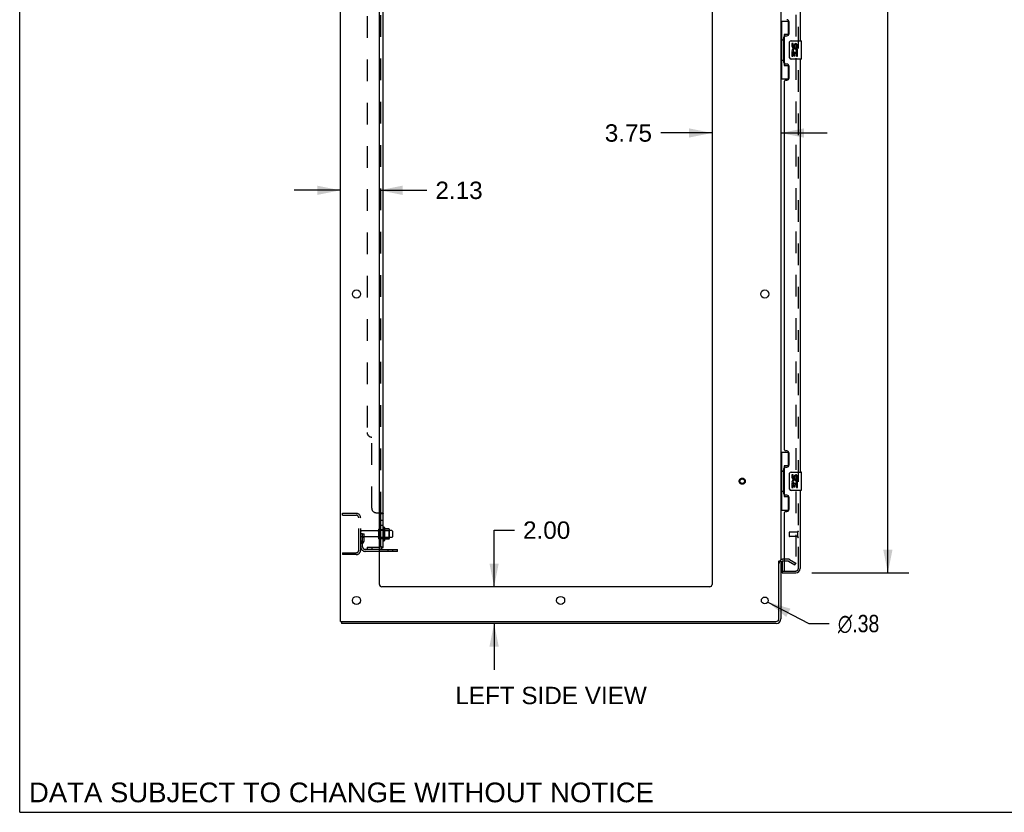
# Model space of a CAD drawing. Header units: inches. Extents: x 0 to 215, y 0 to 139.
# Tile 1 of 111: x 0 to 54, y 0 to 43. Entities that reach past the tile are written whole.
import ezdxf

# ---------------------------------------------------------------- set-up
doc = ezdxf.new("R2010")
doc.units = ezdxf.units.IN
doc.header["$LTSCALE"] = 11.804375
doc.header["$MEASUREMENT"] = 0
doc.linetypes.add('HIDDEN', pattern=[0.2, 0.1, -0.1])
doc.layers.get('0').update_dxf_attribs({"linetype": 'CONTINUOUS'})
for name, color, linetype in [('DEFAULT_2', 8, 'HIDDEN'), ('DIMENSIONS', 7, 'CONTINUOUS'), ('DOOR_ASSEMBLY', 7, 'CONTINUOUS'), ('SUBPANEL', 7, 'CONTINUOUS')]:
    doc.layers.add(name, color=color, linetype=linetype)
doc.styles.get("Standard").update_dxf_attribs({"font": 'arial.ttf'})
doc.styles.add('TEXTSTYLE_1', font='gdt', dxfattribs={"width": 0.8})
doc.dimstyles.new('DIMSTYLE_1', dxfattribs={"dimtxt": 0.946875, "dimasz": 1.2625, "dimexe": 0.09, "dimexo": 0.07, "dimgap": 0.0375, "dimtad": 0, "dimtih": 1, "dimtoh": 1, "dimzin": 4, "dimdsep": 46, "dimtxsty": 'Standard', "dimblk": '_FILLED', "dimblk1": '_FILLED', "dimblk2": '_FILLED', "dimcen": 0.09, "dimadec": 3, "dimazin": 1, "dimtfac": 1, "dimtdec": 3, "dimtofl": 0, "dimtmove": 0, "dimatfit": 3, "dimldrblk": '_FILLED', "dimfxl": 0, "dimtolj": 1, "dimtzin": 4, "dimarcsym": 0})
doc.dimstyles.new('DIMSTYLE_2', dxfattribs={"dimtxt": 0.946875, "dimasz": 1.2625, "dimexe": 0.09, "dimexo": 0.07, "dimgap": 0.09, "dimtad": 0, "dimtih": 1, "dimtoh": 1, "dimzin": 4, "dimdsep": 46, "dimtxsty": 'Standard', "dimblk": '_FILLED', "dimblk1": '_FILLED', "dimblk2": '_FILLED', "dimcen": 0.09, "dimadec": 3, "dimazin": 1, "dimtfac": 1, "dimtdec": 3, "dimtofl": 0, "dimtmove": 0, "dimatfit": 1, "dimldrblk": '_FILLED', "dimfxl": 0, "dimtolj": 1, "dimtzin": 4, "dimarcsym": 0})

# ---------------------------------------------------------------- blocks, each defined once
blk = doc.blocks.new('_FILLED')
at = {"color": 0, "linetype": 'ByBlock'}
blk.add_solid([(0, 0), (-1, 0.2), (-1, -0.2)], dxfattribs=at)
blk = doc.blocks.new('*D9')
at = {"layer": 'DIMENSIONS', "color": 2, "linetype": 'Continuous'}
for p, q in [((43.174, 93.542), (48.448, 93.542)), ((47.311, 93.542), (47.311, 55.002)), ((47.311, 13.042), (47.311, 51.688)), ((43.174, 13.042), (48.448, 13.042))]:
    blk.add_line(p, q, dxfattribs=at)
at = {"layer": 'DIMENSIONS', "color": 2, "linetype": 'Continuous', "xscale": 1.2625, "yscale": 1.2625, "zscale": 1.2625}
for p, rotation in [((47.311, 93.542), 90), ((47.311, 13.042), 270)]:
    blk.add_blockref('_FILLED', p, dxfattribs=dict(at, rotation=rotation))
at = {"layer": 'DIMENSIONS', "color": 2, "linetype": 'Continuous', "insert": (47.311, 54.528), "char_height": 0.9469, "width": 3.9635, "attachment_point": 2, "line_spacing_factor": 0.9}
blk.add_mtext('80.50\\PDOOR', dxfattribs=at)
blk = doc.blocks.new('*D10')
at = {"layer": 'DIMENSIONS', "color": 2, "linetype": 'Continuous'}
for p, q in [((25.852, 12.292), (25.852, 15.376)), ((25.852, 15.376), (26.957, 15.376)), ((25.852, 10.292), (25.852, 7.767))]:
    blk.add_line(p, q, dxfattribs=at)
at = {"layer": 'DIMENSIONS', "color": 2, "linetype": 'Continuous', "xscale": 1.2625, "yscale": 1.2625, "zscale": 1.2625}
for p, rotation in [((25.852, 12.292), 270), ((25.852, 10.292), 90)]:
    blk.add_blockref('_FILLED', p, dxfattribs=dict(at, rotation=rotation))
at = {"layer": 'DIMENSIONS', "color": 2, "linetype": 'Continuous', "insert": (27.43, 15.85), "char_height": 0.9469, "width": 2.57311, "attachment_point": 1, "line_spacing_factor": 0.9}
blk.add_mtext('2.00', dxfattribs=at)
blk = doc.blocks.new('*D11')
at = {"layer": 'DIMENSIONS', "color": 2, "linetype": 'Continuous'}
for p, q in [((17.479, 33.893), (14.954, 33.893)), ((19.604, 33.893), (22.182, 33.893))]:
    blk.add_line(p, q, dxfattribs=at)
at = {"layer": 'DIMENSIONS', "color": 2, "linetype": 'Continuous', "xscale": 1.2625, "yscale": 1.2625, "zscale": 1.2625}
blk.add_blockref('_FILLED', (17.479, 33.893), dxfattribs=at)
at = {"layer": 'DIMENSIONS', "color": 2, "linetype": 'Continuous', "xscale": 1.2625, "yscale": 1.2625, "zscale": 1.2625, "rotation": 180}
blk.add_blockref('_FILLED', (19.604, 33.893), dxfattribs=at)
at = {"layer": 'DIMENSIONS', "color": 2, "linetype": 'Continuous', "insert": (22.655, 34.366), "char_height": 0.9469, "width": 2.57311, "attachment_point": 1, "line_spacing_factor": 0.9}
blk.add_mtext('2.13', dxfattribs=at)
blk = doc.blocks.new('*D12')
at = {"layer": 'DIMENSIONS', "color": 2, "linetype": 'Continuous'}
for p, q in [((37.729, 37.016), (34.933, 37.016)), ((41.479, 37.016), (44.004, 37.016))]:
    blk.add_line(p, q, dxfattribs=at)
at = {"layer": 'DIMENSIONS', "color": 2, "linetype": 'Continuous', "xscale": 1.2625, "yscale": 1.2625, "zscale": 1.2625}
blk.add_blockref('_FILLED', (37.729, 37.016), dxfattribs=at)
at = {"layer": 'DIMENSIONS', "color": 2, "linetype": 'Continuous', "xscale": 1.2625, "yscale": 1.2625, "zscale": 1.2625, "rotation": 180}
blk.add_blockref('_FILLED', (41.479, 37.016), dxfattribs=at)
at = {"layer": 'DIMENSIONS', "color": 2, "linetype": 'Continuous', "insert": (34.459, 37.489), "char_height": 0.9469, "width": 2.57311, "attachment_point": 3, "line_spacing_factor": 0.9}
blk.add_mtext('3.75', dxfattribs=at)
blk = doc.blocks.new('*D26')
at = {"layer": 'DIMENSIONS', "color": 2, "linetype": 'Continuous'}
for p, q in [((40.77, 11.455), (43.008, 10.286)), ((43.008, 10.286), (44.113, 10.286))]:
    blk.add_line(p, q, dxfattribs=at)
at = {"layer": 'DIMENSIONS', "color": 2, "linetype": 'Continuous', "xscale": 1.2625, "yscale": 1.2625, "zscale": 1.2625, "rotation": 152.4363683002}
blk.add_blockref('_FILLED', (40.77, 11.455), dxfattribs=at)
at = {"layer": 'DIMENSIONS', "color": 2, "linetype": 'Continuous', "insert": (44.587, 10.76), "char_height": 0.94688, "width": 3.09993, "attachment_point": 1, "line_spacing_factor": 0.9, "style": 'TEXTSTYLE_1'}
blk.add_mtext('{\\fgdt;n}\\fArial;.38', dxfattribs=at)

msp = doc.modelspace()

# ---------------------------------------------------------------- linework, layer by layer
at = {"color": 7, "linetype": 'Continuous'}
for p, q in [((0, 0), (0, 138.875)), ((19.878, 15.523), (19.878, 14.811)), ((20.133, 15.444), (19.906, 15.444)), ((20.144, 14.911), (20.144, 15.422)), ((20.278, 15.354), (20.144, 15.354)), ((20.308, 15.324), (20.308, 15.009)), ((20.133, 14.889), (19.906, 14.889)), ((20.278, 14.979), (20.144, 14.979)), ((20.583, 14.219), (19.604, 14.219)), ((20.583, 14.219), (20.583, 14.323)), ((41.375, 13.688), (41.479, 13.688)), ((17.531, 10.396), (17.531, 10.292)), ((17.535, 10.396), (17.569, 10.396)), ((0, 0), (214.625, 0))]:
    msp.add_line(p, q, dxfattribs=at)
at = {"color": 3, "linetype": 'Continuous'}
for p, q in [((17.479, 10.396), (17.479, 96.188)), ((41.479, 92.844), (41.479, 13.74)), ((19.604, 12.417), (19.604, 92.792)), ((37.729, 92.792), (37.729, 12.417)), ((19.604, 14.323), (20.583, 14.323)), ((41.375, 10.538), (41.375, 13.699)), ((41.479, 13.688), (41.479, 10.538)), ((41.683, 13.688), (41.621, 13.688)), ((37.604, 12.292), (19.729, 12.292)), ((17.479, 10.396), (17.535, 10.396)), ((41.232, 10.292), (17.531, 10.292)), ((17.569, 10.396), (41.232, 10.396))]:
    msp.add_line(p, q, dxfattribs=at)
for centre, radius in [((18.354, 28.242), 0.219), ((40.604, 28.242), 0.219), ((18.354, 11.542), 0.219), ((29.479, 11.542), 0.219), ((40.604, 11.542), 0.188)]:
    msp.add_circle(centre, radius, dxfattribs=at)
at = {"color": 7, "linetype": 'Continuous'}
for centre, radius, start, end in [((19.628, 15.424), 0.055, 360, 115.9094), ((19.846, 15.501), 0.0384, 34.4497, 180), ((19.278, 15.167), 0.698, 23.9679, 30.6631), ((19.924, 15.454), 0.01, 203.9679, 270), ((20.133, 15.434), 0.01, 5.1938, 90), ((20.002, 15.422), 0.141, 0, 5.2081), ((20.278, 15.324), 0.03, 360, 90), ((19.628, 14.909), 0.055, 244.0906, 0), ((19.846, 14.833), 0.0384, 180, 325.5503), ((19.278, 15.167), 0.698, 329.3369, 336.0321), ((19.924, 14.879), 0.01, 90, 156.0321), ((20.133, 14.899), 0.01, 270, 354.8062), ((20.002, 14.911), 0.141, 354.7919, 360), ((20.278, 15.009), 0.03, 270, 0)]:
    msp.add_arc(centre, radius, start, end, dxfattribs=at)
at = {"color": 3, "linetype": 'Continuous'}
for centre, radius, start, end in [((41.621, 13.545), 0.142, 90, 180), ((19.729, 12.417), 0.125, 180, 270), ((37.604, 12.417), 0.125, 270, 360), ((41.232, 10.538), 0.246, 270, 360), ((41.232, 10.538), 0.142, 270, 360)]:
    msp.add_arc(centre, radius, start, end, dxfattribs=at)
at = {"layer": 'DEFAULT_2', "color": 8, "linetype": 'HIDDEN'}
for p, q in [((42.291, 93.026), (42.291, 13.557)), ((17.583, 16.292), (18.336, 16.292)), ((17.583, 16.188), (17.583, 16.292)), ((17.583, 16.188), (18.336, 16.188)), ((18.479, 14.288), (18.479, 16.045)), ((18.583, 14.288), (18.583, 16.045)), ((18.687, 15.167), (18.583, 15.167)), ((19.51, 15.332), (18.613, 15.332)), ((18.673, 14.826), (18.673, 15.167)), ((18.687, 15.167), (18.777, 15.167)), ((18.687, 14.465), (18.687, 15.167)), ((18.777, 14.826), (18.777, 15.167)), ((19.573, 14.909), (19.573, 15.424)), ((19.683, 14.909), (19.683, 15.424)), ((20.144, 15.354), (19.683, 15.354)), ((19.808, 15.501), (19.808, 14.833)), ((19.828, 15.35), (19.808, 15.37)), ((19.828, 15.35), (20.124, 15.35)), ((19.828, 15.35), (19.828, 14.983)), ((20.124, 15.35), (20.144, 15.37)), ((20.124, 15.35), (20.124, 14.983)), ((19.51, 15.002), (18.613, 15.002)), ((18.671, 14.82), (18.622, 14.752)), ((18.673, 14.992), (18.777, 14.992)), ((18.755, 14.76), (18.706, 14.692)), ((20.144, 14.979), (19.683, 14.979)), ((19.828, 14.983), (19.808, 14.963)), ((19.828, 14.983), (20.124, 14.983)), ((20.124, 14.983), (20.144, 14.963)), ((17.583, 14.146), (18.336, 14.146)), ((17.583, 14.146), (17.583, 14.042)), ((18.336, 14.042), (17.583, 14.042)), ((19.604, 14.323), (18.829, 14.323)), ((19.604, 14.219), (18.829, 14.219)), ((20.08, 14.219), (20.08, 14.323)), ((20.336, 14.219), (20.336, 14.323)), ((41.883, 13.792), (41.621, 13.792)), ((41.883, 13.688), (41.683, 13.688)), ((41.899, 13.683), (42.239, 13.487)), ((41.951, 13.773), (42.291, 13.577)), ((42.239, 13.487), (42.291, 13.577))]:
    msp.add_line(p, q, dxfattribs=at)
for points in [[(42.274, 13.537), (42.274, 13.537), (42.272, 13.537), (42.27, 13.538), (42.268, 13.538), (42.266, 13.539)], [(42.291, 13.557), (42.291, 13.555), (42.291, 13.553), (42.29, 13.551), (42.289, 13.549), (42.289, 13.547), (42.287, 13.545), (42.286, 13.543), (42.285, 13.542), (42.283, 13.54), (42.281, 13.539), (42.279, 13.538), (42.278, 13.538), (42.276, 13.537), (42.274, 13.537)]]:
    msp.add_lwpolyline(points, dxfattribs=at)
for radius in [0.164, 0.124]:
    msp.add_circle((39.375, 18.042), radius, dxfattribs=at)
for centre, radius, start, end in [((18.336, 16.045), 0.246, 0, 90), ((18.336, 16.045), 0.142, 0, 90), ((18.613, 15.302), 0.03, 90, 180), ((18.613, 15.032), 0.03, 180, 270), ((19.51, 15.394), 0.0625, 270, 360), ((19.628, 15.424), 0.055, 115.9094, 180), ((18.791, 14.631), 0.208, 144.2461, 180), ((18.663, 14.826), 0.01, 324.2461, 360), ((18.791, 14.631), 0.104, 144.2461, 180), ((18.663, 14.826), 0.114, 324.2461, 360), ((19.51, 14.939), 0.0625, 0, 90), ((19.628, 14.909), 0.055, 180, 244.0906), ((18.336, 14.288), 0.246, 270, 360), ((18.336, 14.288), 0.142, 270, 360), ((18.829, 14.465), 0.246, 180, 270), ((18.829, 14.465), 0.142, 180, 270), ((41.621, 13.545), 0.246, 90, 180), ((41.883, 13.655), 0.137, 60, 90), ((41.883, 13.655), 0.033, 60, 90)]:
    msp.add_arc(centre, radius, start, end, dxfattribs=at)
at = {"layer": 'DOOR_ASSEMBLY', "color": 8, "linetype": 'HIDDEN'}
for p, q in [((42.433, 13.288), (42.433, 93.295)), ((41.933, 15.26), (41.933, 15.032)), ((42.39, 15.27), (41.943, 15.27)), ((42.39, 15.288), (42.39, 15.004)), ((42.39, 15.022), (41.943, 15.022)), ((41.558, 13.146), (41.703, 13.146)), ((41.703, 13.146), (42.29, 13.146))]:
    msp.add_line(p, q, dxfattribs=at)
at = {"layer": 'DOOR_ASSEMBLY', "color": 3, "linetype": 'Continuous'}
for p, q in [((42.537, 64.542), (42.537, 42.042)), ((41.933, 42.439), (41.933, 43.059)), ((41.683, 40.834), (41.683, 42.249)), ((41.743, 42.309), (41.803, 42.309)), ((42.537, 41.042), (42.537, 18.542)), ((41.803, 40.774), (41.743, 40.774)), ((41.933, 40.024), (41.933, 40.644)), ((41.683, 19.749), (41.683, 39.834)), ((41.743, 39.894), (41.803, 39.894)), ((41.803, 19.689), (41.743, 19.689)), ((41.933, 18.939), (41.933, 19.559)), ((41.743, 18.809), (41.803, 18.809)), ((41.683, 17.334), (41.683, 18.749)), ((41.803, 17.274), (41.743, 17.274)), ((42.537, 17.542), (42.537, 13.288)), ((41.933, 16.524), (41.933, 17.144)), ((41.683, 13.166), (41.683, 16.334)), ((41.743, 16.394), (41.803, 16.394)), ((41.558, 13.042), (42.29, 13.042))]:
    msp.add_line(p, q, dxfattribs=at)
at = {"layer": 'DOOR_ASSEMBLY', "color": 7, "linetype": 'Continuous'}
for p, q in [((41.479, 43.117), (41.919, 43.117)), ((41.518, 43.117), (41.518, 42.092)), ((41.883, 43.117), (41.883, 42.337)), ((41.496, 42.092), (41.619, 42.092)), ((41.496, 42.092), (41.496, 40.992)), ((41.619, 42.122), (41.619, 42.142)), ((41.619, 40.992), (41.619, 42.092)), ((41.883, 42.382), (41.656, 42.382)), ((41.656, 42.382), (41.656, 40.702)), ((41.942, 41.142), (41.942, 41.942)), ((42.042, 42.042), (42.582, 42.042)), ((42.142, 41.888), (42.079, 41.888)), ((42.079, 41.888), (42.079, 41.751)), ((42.142, 41.751), (42.142, 41.888)), ((42.597, 41.057), (42.597, 42.027)), ((42.098, 41.426), (42.079, 41.426)), ((42.079, 41.426), (42.079, 41.196)), ((42.132, 41.426), (42.159, 41.445)), ((42.132, 41.426), (42.394, 41.426)), ((42.142, 41.363), (42.207, 41.363)), ((42.142, 41.196), (42.142, 41.363)), ((42.207, 41.814), (42.207, 41.745)), ((42.207, 41.363), (42.207, 41.227)), ((42.268, 41.751), (42.268, 41.793)), ((42.268, 41.363), (42.331, 41.363)), ((42.268, 41.227), (42.268, 41.363)), ((42.323, 41.462), (42.381, 41.437)), ((42.331, 41.793), (42.331, 41.657)), ((42.331, 41.657), (42.394, 41.657)), ((42.331, 41.363), (42.331, 41.196)), ((42.394, 41.657), (42.394, 41.793)), ((42.394, 41.196), (42.394, 41.426)), ((41.496, 40.992), (41.619, 40.992)), ((41.518, 40.992), (41.518, 39.967)), ((41.619, 40.941), (41.619, 40.961)), ((42.582, 41.042), (42.042, 41.042)), ((42.079, 41.196), (42.142, 41.196)), ((42.207, 41.227), (42.268, 41.227)), ((42.331, 41.196), (42.394, 41.196)), ((41.656, 40.702), (41.883, 40.702)), ((41.883, 40.747), (41.883, 39.967)), ((41.479, 39.967), (41.919, 39.967)), ((41.479, 19.617), (41.919, 19.617)), ((41.518, 19.617), (41.518, 18.592)), ((41.883, 19.617), (41.883, 18.837)), ((41.883, 18.882), (41.656, 18.882)), ((41.656, 18.882), (41.656, 17.202)), ((41.496, 18.592), (41.619, 18.592)), ((41.496, 18.592), (41.496, 17.492)), ((41.619, 18.622), (41.619, 18.642)), ((41.619, 17.492), (41.619, 18.592)), ((41.942, 17.642), (41.942, 18.442)), ((42.042, 18.542), (42.582, 18.542)), ((42.142, 18.388), (42.079, 18.388)), ((42.079, 18.388), (42.079, 18.251)), ((42.142, 18.251), (42.142, 18.388)), ((42.207, 18.314), (42.207, 18.245)), ((42.268, 18.251), (42.268, 18.293)), ((42.331, 18.293), (42.331, 18.157)), ((42.394, 18.157), (42.394, 18.293)), ((42.597, 17.557), (42.597, 18.527)), ((42.098, 17.926), (42.079, 17.926)), ((42.079, 17.926), (42.079, 17.696)), ((42.132, 17.926), (42.159, 17.945)), ((42.132, 17.926), (42.394, 17.926)), ((42.142, 17.863), (42.207, 17.863)), ((42.142, 17.696), (42.142, 17.863)), ((42.207, 17.863), (42.207, 17.727)), ((42.207, 17.727), (42.268, 17.727)), ((42.268, 17.863), (42.331, 17.863)), ((42.268, 17.727), (42.268, 17.863)), ((42.323, 17.962), (42.381, 17.937)), ((42.331, 18.157), (42.394, 18.157)), ((42.331, 17.863), (42.331, 17.696)), ((42.394, 17.696), (42.394, 17.926)), ((41.496, 17.492), (41.619, 17.492)), ((41.518, 17.492), (41.518, 16.467)), ((41.619, 17.441), (41.619, 17.461)), ((41.656, 17.202), (41.883, 17.202)), ((41.883, 17.247), (41.883, 16.467)), ((42.582, 17.542), (42.042, 17.542)), ((42.079, 17.696), (42.142, 17.696)), ((42.331, 17.696), (42.394, 17.696)), ((41.479, 16.467), (41.919, 16.467)), ((41.558, 13.673), (41.558, 13.166)), ((41.558, 13.146), (41.558, 13.042))]:
    msp.add_line(p, q, dxfattribs=at)
for points in [[(41.656, 42.358), (41.656, 42.355), (41.656, 42.351), (41.657, 42.347), (41.659, 42.343), (41.66, 42.338), (41.662, 42.333), (41.665, 42.327), (41.668, 42.321), (41.671, 42.315), (41.675, 42.308), (41.679, 42.3), (41.684, 42.293), (41.689, 42.284), (41.692, 42.281)], [(41.942, 41.942), (41.942, 41.948), (41.943, 41.954), (41.943, 41.96), (41.945, 41.966), (41.946, 41.972), (41.948, 41.978)], [(41.692, 40.803), (41.689, 40.799), (41.684, 40.791), (41.679, 40.783), (41.675, 40.776), (41.671, 40.769), (41.668, 40.762), (41.665, 40.756), (41.662, 40.751), (41.66, 40.746), (41.659, 40.741), (41.657, 40.736), (41.656, 40.732), (41.656, 40.729), (41.656, 40.725)], [(41.948, 41.106), (41.946, 41.111), (41.945, 41.117), (41.943, 41.123), (41.943, 41.129), (41.942, 41.135), (41.942, 41.142)], [(41.656, 18.858), (41.656, 18.855), (41.656, 18.851), (41.657, 18.847), (41.659, 18.843), (41.66, 18.838), (41.662, 18.833), (41.665, 18.827), (41.668, 18.821), (41.671, 18.815), (41.675, 18.808), (41.679, 18.8), (41.684, 18.793), (41.689, 18.784), (41.692, 18.781)], [(41.942, 18.442), (41.942, 18.448), (41.943, 18.454), (41.943, 18.46), (41.945, 18.466), (41.946, 18.472), (41.948, 18.478)], [(41.692, 17.303), (41.689, 17.299), (41.684, 17.291), (41.679, 17.283), (41.675, 17.276), (41.671, 17.269), (41.668, 17.262), (41.665, 17.256), (41.662, 17.251), (41.66, 17.246), (41.659, 17.241), (41.657, 17.236), (41.656, 17.232), (41.656, 17.229), (41.656, 17.225)], [(41.948, 17.606), (41.946, 17.611), (41.945, 17.617), (41.943, 17.623), (41.943, 17.629), (41.942, 17.635), (41.942, 17.642)]]:
    msp.add_lwpolyline(points, dxfattribs=at)
at = {"layer": 'DOOR_ASSEMBLY', "color": 3, "linetype": 'Continuous'}
for centre, radius, start, end in [((41.803, 43.059), 0.13, 0, 90), ((41.803, 42.439), 0.13, 270, 360), ((41.743, 42.249), 0.06, 90, 180), ((41.743, 40.834), 0.06, 180, 270), ((41.803, 40.644), 0.13, 0, 90), ((41.743, 39.834), 0.06, 90, 180), ((41.803, 40.024), 0.13, 270, 360), ((41.743, 19.749), 0.06, 180, 270), ((41.803, 19.559), 0.13, 0, 90), ((41.743, 18.749), 0.06, 90, 180), ((41.803, 18.939), 0.13, 270, 360), ((41.743, 17.334), 0.06, 180, 270), ((41.803, 17.144), 0.13, 0, 90), ((41.743, 16.334), 0.06, 90, 180), ((41.803, 16.524), 0.13, 270, 360), ((41.703, 13.166), 0.02, 180, 270), ((42.29, 13.288), 0.246, 270, 360)]:
    msp.add_arc(centre, radius, start, end, dxfattribs=at)
at = {"layer": 'DOOR_ASSEMBLY', "color": 7, "linetype": 'Continuous'}
for centre, radius, start, end in [((42.042, 41.942), 0.1, 90, 158.7946), ((42.299, 41.793), 0.0943, 68.6999, 167.4338), ((42.299, 41.793), 0.0943, 0, 68.6704), ((42.582, 42.027), 0.015, 0, 90), ((42.174, 41.751), 0.0943, 180, 360), ((42.233, 41.499), 0.154, 161.4199, 206.1963), ((42.237, 41.5), 0.157, 336.5966, 161.8791), ((42.237, 41.5), 0.157, 205.737, 207.8532), ((42.174, 41.751), 0.0314, 180, 261.2295), ((42.237, 41.5), 0.0943, 336.5966, 215.1122), ((42.173, 41.756), 0.0362, 263.4285, 341.7628), ((42.299, 41.793), 0.0314, 0, 180.0485), ((42.042, 41.142), 0.1, 201.205, 270), ((42.582, 41.057), 0.015, 270, 360), ((42.042, 18.442), 0.1, 90, 158.7946), ((42.174, 18.251), 0.0943, 180, 360), ((42.174, 18.251), 0.0314, 180, 261.2295), ((42.173, 18.256), 0.0362, 263.4285, 341.7628), ((42.299, 18.293), 0.0943, 68.6999, 167.4338), ((42.299, 18.293), 0.0314, 0, 180.0485), ((42.299, 18.293), 0.0943, 0, 68.6704), ((42.582, 18.527), 0.015, 0, 90), ((42.233, 17.999), 0.154, 161.4199, 206.1963), ((42.237, 18), 0.157, 336.5966, 161.8791), ((42.237, 18), 0.157, 205.737, 207.8532), ((42.237, 18), 0.0943, 336.5966, 215.1122), ((42.042, 17.642), 0.1, 201.205, 270), ((42.582, 17.557), 0.015, 270, 360), ((41.578, 13.166), 0.02, 180, 270), ((42.373, 13.432), 0.26, 267.4134, 270)]:
    msp.add_arc(centre, radius, start, end, dxfattribs=at)
at = {"layer": 'DOOR_ASSEMBLY', "color": 8, "linetype": 'HIDDEN'}
for centre, radius, start, end in [((41.943, 15.26), 0.01, 90, 180), ((41.943, 15.032), 0.01, 180, 270), ((42.411, 15.288), 0.0215, 0, 180), ((42.411, 15.004), 0.0215, 180, 360), ((42.29, 13.288), 0.142, 270, 360)]:
    msp.add_arc(centre, radius, start, end, dxfattribs=at)
at = {"layer": 'DOOR_ASSEMBLY', "color": 7, "linetype": 'Continuous'}
for centre, start_param, end_param in [((41.723, 42.132), 0.699287, 1.51401), ((41.723, 42.132), -4.655602, -3.84088), ((41.723, 40.951), 0.699287, 1.51401), ((41.723, 40.951), -4.655602, -3.84088), ((41.723, 18.632), 0.699287, 1.51401), ((41.723, 18.632), -4.655602, -3.84088), ((41.723, 17.451), 0.699287, 1.51401), ((41.723, 17.451), -4.655602, -3.84088)]:
    msp.add_ellipse(centre, major_axis=(0, 0.18), ratio=0.579493, start_param=start_param, end_param=end_param, dxfattribs=at)
at = {"layer": 'SUBPANEL', "color": 3, "linetype": 'Continuous'}
for p, q in [((19.808, 14.448), (19.808, 92.135)), ((19.604, 16.323), (19.754, 16.323))]:
    msp.add_line(p, q, dxfattribs=at)
at = {"layer": 'SUBPANEL', "color": 8, "linetype": 'HIDDEN'}
for p, q in [((19.683, 16.288), (19.683, 90.296)), ((18.933, 85.885), (18.933, 20.698)), ((19.183, 16.573), (19.183, 20.448)), ((19.433, 16.323), (19.604, 16.323)), ((19.808, 16.289), (19.808, 16.288)), ((19.683, 15.926), (19.808, 15.926)), ((19.683, 15.645), (19.808, 15.645)), ((19.683, 15.417), (19.808, 15.417)), ((19.707, 14.448), (19.657, 14.489)), ((19.683, 14.917), (19.808, 14.917)), ((18.933, 14.448), (19.571, 14.448)), ((18.933, 14.448), (18.933, 14.323)), ((19.571, 14.323), (18.933, 14.323)), ((19.183, 14.448), (19.183, 14.323)), ((19.679, 14.471), (19.679, 14.471)), ((19.682, 14.468), (19.683, 14.468))]:
    msp.add_line(p, q, dxfattribs=at)
at = {"layer": 'SUBPANEL', "color": 7, "linetype": 'Continuous'}
for p, q in [((19.683, 16.288), (19.808, 16.288)), ((19.683, 14.448), (19.683, 16.288)), ((19.683, 14.448), (19.808, 14.448)), ((19.754, 14.409), (19.707, 14.448))]:
    msp.add_line(p, q, dxfattribs=at)
at = {"layer": 'SUBPANEL', "color": 8, "linetype": 'HIDDEN'}
for points in [[(19.657, 16.323), (19.657, 16.321), (19.657, 16.319), (19.657, 16.318)], [(19.657, 16.316), (19.657, 16.315), (19.658, 16.313), (19.659, 16.312), (19.66, 16.31), (19.662, 16.309), (19.663, 16.307), (19.665, 16.306), (19.666, 16.305)], [(19.676, 16.298), (19.678, 16.296), (19.679, 16.295), (19.681, 16.293), (19.681, 16.292)], [(19.682, 16.29), (19.683, 16.289), (19.683, 16.288)], [(19.754, 16.323), (19.756, 16.321), (19.758, 16.32), (19.761, 16.318), (19.764, 16.317)], [(19.795, 16.303), (19.797, 16.301), (19.8, 16.299), (19.802, 16.298), (19.804, 16.296), (19.806, 16.294)], [(19.742, 14.448), (19.742, 14.448), (19.742, 14.448), (19.742, 14.448), (19.742, 14.448), (19.741, 14.448), (19.741, 14.448), (19.74, 14.448), (19.74, 14.448), (19.739, 14.448), (19.739, 14.448), (19.738, 14.449), (19.737, 14.449), (19.737, 14.449), (19.736, 14.449), (19.735, 14.449), (19.734, 14.449), (19.734, 14.449), (19.733, 14.449), (19.732, 14.45), (19.732, 14.45), (19.731, 14.45), (19.73, 14.45), (19.729, 14.45), (19.728, 14.451), (19.728, 14.451), (19.727, 14.451), (19.726, 14.451), (19.725, 14.451), (19.724, 14.452), (19.724, 14.452), (19.723, 14.452), (19.722, 14.452), (19.721, 14.453), (19.72, 14.453), (19.719, 14.453), (19.718, 14.453), (19.717, 14.454), (19.717, 14.454), (19.716, 14.454), (19.715, 14.455), (19.714, 14.455), (19.713, 14.455), (19.712, 14.456), (19.711, 14.456), (19.71, 14.456), (19.709, 14.457), (19.708, 14.457), (19.707, 14.457), (19.706, 14.458), (19.705, 14.458), (19.704, 14.459), (19.703, 14.459), (19.702, 14.459), (19.701, 14.46), (19.7, 14.46), (19.699, 14.461), (19.698, 14.461), (19.697, 14.461), (19.696, 14.462), (19.695, 14.462), (19.694, 14.463), (19.693, 14.463), (19.692, 14.463), (19.692, 14.464), (19.691, 14.464), (19.69, 14.465), (19.689, 14.465), (19.688, 14.465), (19.688, 14.466), (19.687, 14.466), (19.686, 14.467), (19.686, 14.467), (19.685, 14.467), (19.684, 14.468), (19.683, 14.468), (19.683, 14.468), (19.682, 14.469), (19.682, 14.469), (19.681, 14.47), (19.68, 14.47), (19.68, 14.47), (19.679, 14.47), (19.679, 14.471), (19.679, 14.471), (19.679, 14.471)], [(19.679, 14.471), (19.679, 14.471), (19.679, 14.471), (19.679, 14.471), (19.68, 14.47), (19.68, 14.47), (19.68, 14.47), (19.681, 14.469), (19.681, 14.469), (19.682, 14.469), (19.682, 14.468)], [(19.682, 14.452), (19.683, 14.45), (19.683, 14.448)], [(19.74, 14.448), (19.74, 14.448), (19.741, 14.448), (19.741, 14.448), (19.742, 14.448), (19.742, 14.448), (19.742, 14.448), (19.742, 14.448)]]:
    msp.add_lwpolyline(points, dxfattribs=at)
at = {"layer": 'SUBPANEL', "color": 7, "linetype": 'Continuous'}
for points in [[(19.657, 16.323), (19.657, 16.321), (19.657, 16.319), (19.657, 16.318), (19.657, 16.316), (19.657, 16.315), (19.658, 16.313), (19.659, 16.312), (19.66, 16.31), (19.662, 16.309), (19.663, 16.307), (19.665, 16.306), (19.666, 16.305), (19.668, 16.303), (19.672, 16.301)], [(19.672, 16.301), (19.674, 16.299), (19.676, 16.298), (19.678, 16.296), (19.679, 16.295), (19.681, 16.293), (19.681, 16.292), (19.682, 16.29), (19.683, 16.289), (19.683, 16.288)], [(19.657, 14.489), (19.657, 14.488), (19.657, 14.487), (19.657, 14.487), (19.657, 14.486), (19.657, 14.485), (19.658, 14.483), (19.659, 14.482), (19.66, 14.48), (19.662, 14.479), (19.663, 14.477), (19.665, 14.475), (19.668, 14.472)], [(19.668, 14.472), (19.67, 14.469), (19.672, 14.467), (19.674, 14.465), (19.676, 14.463), (19.678, 14.46)], [(19.678, 14.46), (19.679, 14.458), (19.681, 14.456), (19.681, 14.454), (19.682, 14.452)]]:
    msp.add_lwpolyline(points, dxfattribs=at)
at = {"layer": 'SUBPANEL', "color": 3, "linetype": 'Continuous'}
for points in [[(19.754, 16.323), (19.756, 16.321), (19.758, 16.32), (19.761, 16.318), (19.764, 16.317), (19.767, 16.315), (19.771, 16.314), (19.774, 16.312)], [(19.774, 16.312), (19.782, 16.309), (19.785, 16.307), (19.788, 16.306), (19.792, 16.304), (19.795, 16.303), (19.797, 16.301), (19.8, 16.299), (19.802, 16.298), (19.804, 16.296), (19.806, 16.294), (19.807, 16.292), (19.807, 16.291), (19.808, 16.289), (19.808, 16.288)], [(19.754, 14.409), (19.756, 14.412), (19.758, 14.414), (19.761, 14.416), (19.764, 14.418), (19.767, 14.42), (19.771, 14.421), (19.774, 14.423), (19.778, 14.425), (19.785, 14.428)], [(19.785, 14.428), (19.788, 14.429), (19.792, 14.431), (19.795, 14.432), (19.797, 14.434), (19.8, 14.436), (19.802, 14.438), (19.804, 14.439), (19.806, 14.441), (19.807, 14.443), (19.807, 14.445), (19.808, 14.446), (19.808, 14.448)]]:
    msp.add_lwpolyline(points, dxfattribs=at)
at = {"layer": 'SUBPANEL', "color": 8, "linetype": 'HIDDEN'}
for centre, radius, start, end in [((19.183, 20.698), 0.25, 180, 270), ((19.433, 16.573), 0.25, 180, 270), ((19.571, 14.56), 0.237, 320.5658, 360), ((19.571, 14.56), 0.112, 270, 287.1415), ((19.571, 14.56), 0.237, 270, 278.0054)]:
    msp.add_arc(centre, radius, start, end, dxfattribs=at)
at = {"layer": 'SUBPANEL', "color": 7, "linetype": 'Continuous'}
msp.add_arc((19.571, 14.56), 0.112, 287.1415, 360, dxfattribs=at)
at = {"layer": 'SUBPANEL', "color": 3, "linetype": 'Continuous'}
msp.add_arc((19.571, 14.56), 0.237, 278.0054, 320.5658, dxfattribs=at)

# ---------------------------------------------------------------- texts
at = {"layer": 'DIMENSIONS', "color": 2, "linetype": 'Continuous', "attachment_point": 2, "line_spacing_factor": 0.9}
for s, insert, char_height, width in [('LEFT SIDE VIEW', (28.956, 6.84), 0.94688, 10.41211), ('DATA SUBJECT TO CHANGE WITHOUT NOTICE', (17.536, 1.621), 1.07313, 33.99692)]:
    msp.add_mtext(s, dxfattribs=dict(at, insert=insert, char_height=char_height, width=width))

# ---------------------------------------------------------------- dimensions: what is measured, and where the dimension line sits
at = {"layer": 'DIMENSIONS', "color": 2, "linetype": 'Continuous'}
for base, p1, p2, angle, picture, middle in [((17.478692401, 33.893037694), (19.603692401, 12.416705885), (17.478692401, 96.147705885), 180, '*D11', (23.929809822, 33.887758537)), ((37.729, 37.016), (41.479, 13.74), (37.729, 12.417), 180, '*D12', (33.175, 37.011)), ((25.852, 12.292), (17.591, 10.292), (19.729, 12.292), 90, '*D10', (28.705, 15.371))]:
    dim = msp.add_linear_dim(base=base, p1=p1, p2=p2, angle=angle, dimstyle='DIMSTYLE_1', dxfattribs=at)
    dim.commit()
    dim.dimension.update_dxf_attribs({"geometry": picture, "text_midpoint": middle, "dimtype": 160})
dim = msp.add_linear_dim(base=(47.311, 13.042), p1=(43.104, 93.542), p2=(43.104, 13.042), angle=270, text='<>\\PDOOR', dimstyle='DIMSTYLE_1', dxfattribs=at)
dim.commit()
dim.dimension.update_dxf_attribs({"geometry": '*D9', "text_midpoint": (47.311, 53.345), "dimtype": 160})
dim = msp.add_diameter_dim_2p(p1=(40.77, 11.455), p2=(40.437, 11.628), text='%%c<>', dimstyle='DIMSTYLE_2', override={"dimpost": '<>'}, dxfattribs=at)
dim.commit()
dim.dimension.update_dxf_attribs({"geometry": '*D26', "text_midpoint": (46.137, 10.286), "dimtype": 163})

doc.saveas('drawing.dxf')
